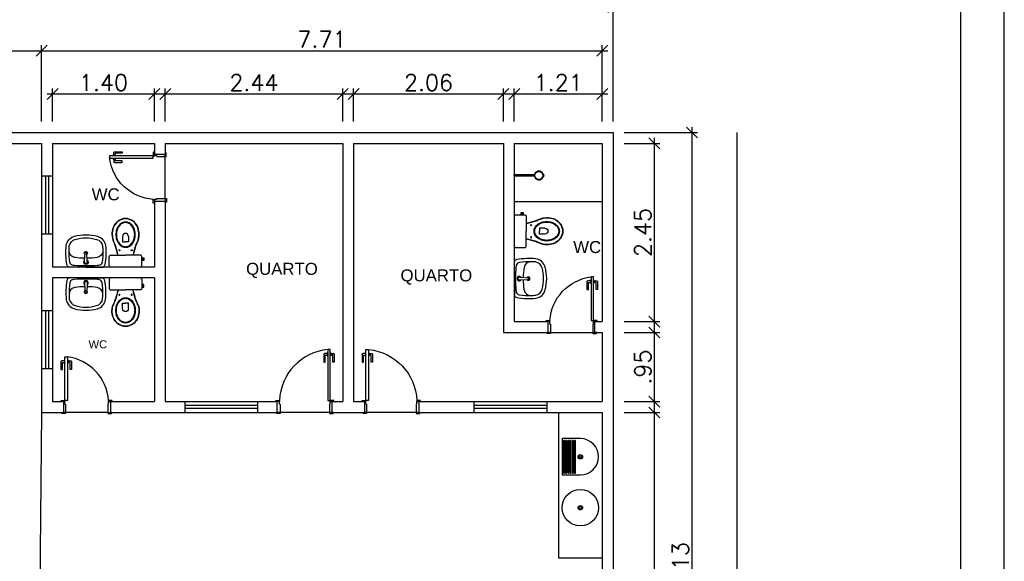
# Model space of a CAD drawing. Header units: millimetres. Extents: x 26 to 1362, y 24 to 358.
# Tile 38 of 256: x 143 to 157, y 302 to 310. Entities that reach past the tile are written whole.
import ezdxf

# ---------------------------------------------------------------- set-up
doc = ezdxf.new("R2010")
doc.units = ezdxf.units.MM
doc.linetypes.add('CONTINU', pattern=[0])
doc.linetypes.add('HIDDEN2', pattern=[4.7625, 3.175, -1.5875])
for name, color, linetype in [('01', 1, 'Continuous'), ('A102', 2, 'Continuous'), ('ARQ-ALVENARIA', 4, 'Continuous'), ('ARQ-COTAS', 30, 'Continuous'), ('ARQ-ESQ-01', 1, 'Continuous'), ('ARQ-PEÇAS SANITARIAS', 7, 'Continuous'), ('ARQ-PISO', 8, 'Continuous'), ('ARQ-TEXTO3', 3, 'Continuous'), ('L_DECA', 7, 'Continuous'), ('LOUÇAS', 7, 'Continuous'), ('M102', 1, 'Continuous')]:
    doc.layers.add(name, color=color, linetype=linetype)
doc.styles.add('arial', font='arial.ttf')
doc.styles.add('ROMANS', font='romans.shx')
doc.dimstyles.new('1-150', dxfattribs={"dimscale": 1.5, "dimtxt": 0.15, "dimasz": 0.1, "dimexe": 0.05, "dimexo": 0.1, "dimgap": 0.03, "dimtad": 1, "dimzin": 5, "dimdsep": 46, "dimtxsty": 'ROMANS', "dimblk": 'OBLIQUE', "dimcen": 0, "dimdle": 0.05, "dimclrd": 256, "dimclre": 256, "dimclrt": 2, "dimadec": 0, "dimazin": 0, "dimtfac": 1, "dimtofl": 0, "dimtmove": 2, "dimatfit": 3, "dimfxl": 0.04, "dimtolj": 1, "dimtzin": 1, "dimarcsym": 0})

# ---------------------------------------------------------------- blocks, each defined once
blk = doc.blocks.new('porta 60')
at = {"layer": '01'}
blk.add_lwpolyline([(217.716, 7.898), (217.716, 7.298), (217.681, 7.298), (217.681, 7.898), (217.716, 7.898)], dxfattribs=at)
at = {"layer": 'ARQ-ALVENARIA'}
for p, q in [((217.661, 7.283), (217.661, 7.283)), ((217.661, 7.133), (217.661, 7.133))]:
    blk.add_line(p, q, dxfattribs=at)
at = {"layer": 'ARQ-ESQ-01'}
for p, q in [((217.682, 7.855), (217.675, 7.855)), ((217.675, 7.855), (217.675, 7.812)), ((217.682, 7.855), (217.675, 7.855)), ((217.675, 7.855), (217.675, 7.812)), ((217.717, 7.855), (217.723, 7.855)), ((217.717, 7.855), (217.723, 7.855)), ((217.723, 7.855), (217.723, 7.812)), ((217.723, 7.855), (217.723, 7.812)), ((217.627, 7.832), (217.627, 7.725)), ((217.627, 7.832), (217.627, 7.725)), ((217.627, 7.725), (217.647, 7.725)), ((217.627, 7.725), (217.647, 7.725)), ((217.675, 7.842), (217.637, 7.842)), ((217.675, 7.842), (217.637, 7.842)), ((217.647, 7.725), (217.647, 7.817)), ((217.647, 7.725), (217.647, 7.817)), ((217.652, 7.822), (217.675, 7.822)), ((217.652, 7.822), (217.675, 7.822)), ((217.675, 7.812), (217.682, 7.812)), ((217.675, 7.812), (217.682, 7.812)), ((217.723, 7.812), (217.717, 7.812)), ((217.723, 7.812), (217.717, 7.812)), ((217.723, 7.842), (217.762, 7.842)), ((217.723, 7.842), (217.762, 7.842)), ((217.747, 7.822), (217.723, 7.822)), ((217.747, 7.822), (217.723, 7.822)), ((217.752, 7.725), (217.752, 7.817)), ((217.752, 7.725), (217.752, 7.817)), ((217.772, 7.725), (217.752, 7.725)), ((217.772, 7.725), (217.752, 7.725)), ((217.772, 7.832), (217.772, 7.725)), ((217.772, 7.832), (217.772, 7.725)), ((217.681, 7.283), (217.656, 7.283)), ((217.681, 7.283), (217.656, 7.283)), ((217.681, 7.283), (217.656, 7.283)), ((217.681, 7.283), (217.656, 7.283)), ((217.681, 7.248), (217.681, 7.283)), ((217.681, 7.248), (217.681, 7.283)), ((217.681, 7.248), (217.681, 7.283)), ((217.681, 7.248), (217.681, 7.283)), ((217.681, 7.248), (217.691, 7.248)), ((217.681, 7.248), (217.691, 7.248)), ((217.681, 7.248), (217.691, 7.248)), ((217.681, 7.248), (217.691, 7.248)), ((217.691, 7.248), (217.691, 7.133)), ((217.691, 7.248), (217.691, 7.133)), ((217.691, 7.248), (217.691, 7.133)), ((217.691, 7.248), (217.691, 7.133)), ((218.271, 7.248), (218.271, 7.133)), ((218.281, 7.248), (218.271, 7.248)), ((218.271, 7.248), (218.271, 7.133)), ((218.281, 7.248), (218.271, 7.248)), ((218.281, 7.248), (218.281, 7.283)), ((218.281, 7.283), (218.306, 7.283)), ((218.281, 7.248), (218.281, 7.283)), ((218.281, 7.283), (218.306, 7.283)), ((217.691, 7.133), (217.656, 7.133)), ((217.691, 7.133), (217.656, 7.133)), ((217.691, 7.133), (217.656, 7.133)), ((217.691, 7.133), (217.656, 7.133)), ((218.271, 7.133), (218.306, 7.133)), ((218.271, 7.133), (218.306, 7.133))]:
    blk.add_line(p, q, dxfattribs=at)
for points in [[(217.656, 7.283), (217.631, 7.283), (217.631, 7.298), (217.681, 7.298), (217.681, 7.283), (217.681, 7.283)], [(217.656, 7.283), (217.631, 7.283), (217.631, 7.298), (217.681, 7.298), (217.681, 7.283), (217.681, 7.283)], [(217.656, 7.283), (217.631, 7.283), (217.631, 7.298), (217.681, 7.298), (217.681, 7.283), (217.681, 7.283)], [(217.656, 7.283), (217.631, 7.283), (217.631, 7.298), (217.681, 7.298), (217.681, 7.283), (217.681, 7.283)], [(218.306, 7.283), (218.331, 7.283), (218.331, 7.298), (218.281, 7.298), (218.281, 7.283), (218.281, 7.283)], [(218.306, 7.283), (218.331, 7.283), (218.331, 7.298), (218.281, 7.298), (218.281, 7.283), (218.281, 7.283)], [(217.691, 7.133), (217.691, 7.118), (217.641, 7.118), (217.641, 7.133), (217.656, 7.133)], [(217.691, 7.133), (217.691, 7.118), (217.641, 7.118), (217.641, 7.133), (217.656, 7.133)], [(217.691, 7.133), (217.691, 7.118), (217.641, 7.118), (217.641, 7.133), (217.656, 7.133)], [(217.691, 7.133), (217.691, 7.118), (217.641, 7.118), (217.641, 7.133), (217.656, 7.133)], [(218.271, 7.133), (218.271, 7.118), (218.321, 7.118), (218.321, 7.133), (218.306, 7.133)], [(218.271, 7.133), (218.271, 7.118), (218.321, 7.118), (218.321, 7.133), (218.306, 7.133)]]:
    blk.add_lwpolyline(points, dxfattribs=at)
at = {"layer": 'ARQ-ESQ-01', "linetype": 'HIDDEN2'}
blk.add_arc((217.634, 7.254), 0.649, 3.8402, 82.7146, dxfattribs=at)
blk.add_arc((217.634, 7.254), 0.649, 3.8402, 82.7146, dxfattribs=at)
at = {"layer": 'ARQ-ESQ-01'}
for centre, radius, start, end in [((217.637, 7.832), 0.01, 89.9711, 179.9711), ((217.637, 7.832), 0.01, 89.9711, 179.9711), ((217.652, 7.817), 0.005, 89.9711, 179.9711), ((217.652, 7.817), 0.005, 89.9711, 179.9711), ((217.747, 7.817), 0.005, 359.9711, 89.9711), ((217.747, 7.817), 0.005, 359.9711, 89.9711), ((217.762, 7.832), 0.01, 359.9711, 89.9711), ((217.762, 7.832), 0.01, 359.9711, 89.9711)]:
    blk.add_arc(centre, radius, start, end, dxfattribs=at)
blk = doc.blocks.new('RAV13')
at = {"layer": 'L_DECA'}
blk.add_line((-20.4, -1.5), (20.4, -1.5), dxfattribs=at)
at = {"layer": 'L_DECA', "color": 7}
for points in [[(-23.7, -14), (-25.2, -14), (-25.2, -12.2), (-25.2, -10.4), (-23.7, -10.4), (-23.7, -10.7), (-22.4, -10.7)], [(-23.7, -10.7), (-23.7, -13.7)], [(-20.4, -1.5), (-20.4, -1.5), (-21.2, -1.6), (-21.8, -2.1), (-22.2, -2.7), (-22.4, -3.5), (-22.4, -15.9), (-22.4, -15.9), (-22.2, -16.7), (-21.8, -17.3), (-21.2, -17.7), (-20.4, -17.9), (0, -17.9)], [(20.4, -1.5), (20.4, -1.5), (21.2, -1.6), (21.7, -2.1), (22.2, -2.7), (22.3, -3.5), (22.3, -15.9), (22.3, -15.9), (22.2, -16.7), (21.7, -17.3), (21.2, -17.7), (20.4, -17.9), (0, -17.9)], [(-23.7, -13.7), (-22.4, -13.7)], [(-23.7, -14), (-23.7, -13.7)], [(-10.3, -18), (-10.3, -18), (-10.3, -17.9)], [(10.2, -18), (10.2, -18), (10.2, -17.9)]]:
    blk.add_lwpolyline(points, dxfattribs=at)
at = {"layer": 'L_DECA', "color": 1}
for points in [[(0, -28.7, 0.124451), (-4.9, -29.9, 0.105729), (-9.5, -33.8, 0.086876), (-12.3, -39.3, 0.077041), (-13.4, -46.1, 0.077041), (-12.3, -52.9, 0.086876), (-9.5, -58.4, 0.105729), (-4.9, -62.2, 0.124451), (0, -63.5, 0.124451), (4.9, -62.2, 0.105729), (9.4, -58.4, 0.086876), (12.2, -52.9, 0.077041), (13.3, -46.1, 0.077041), (12.2, -39.3, 0.086876), (9.4, -33.8, 0.105729), (4.9, -29.9, 0.124451)], [(0, -29.5, 0.124451), (-4.6, -30.7, 0.105729), (-8.9, -34.3, 0.086876), (-11.6, -39.5, 0.077041), (-12.6, -46.1, 0.077041), (-11.6, -52.7, 0.086876), (-8.9, -57.9, 0.105729), (-4.6, -61.5, 0.124451), (0, -62.7, 0.124451), (4.6, -61.5, 0.105729), (8.8, -57.9, 0.086876), (11.6, -52.7, 0.077041), (12.6, -46.1, 0.077041), (11.6, -39.5, 0.086876), (8.8, -34.3, 0.105729), (4.6, -30.7, 0.124451)]]:
    blk.add_lwpolyline(points, format="xyb", close=True, dxfattribs=at)
for points in [[(-4, -43.7), (-4, -36), (0, -36)], [(4, -43.7), (4, -36), (0, -36)]]:
    blk.add_lwpolyline(points, dxfattribs=at)
for centre in [(-8.4, -24.6), (8.4, -24.6)]:
    blk.add_circle(centre, 0.752, dxfattribs=at)
at = {"layer": 'L_DECA'}
for centre, radius, start, end in [((-85.9, -4.9), 76.3, 339.6909, 350.163), ((85.8, -4.9), 76.3, 189.837, 200.3091), ((6.7, -46.8), 25.5, 162.0904, 205.4458), ((-2681.3, 1072.4), 2886.3, 337.3538, 337.5183), ((2681.2, 1072.4), 2886.3, 202.4817, 202.6462), ((-6.8, -46.8), 25.5, 334.5542, 17.9096), ((0.8, -49.5), 19, 205.7625, 267.2081), ((-0.9, -49.5), 19, 272.7919, 334.2375)]:
    blk.add_arc(centre, radius, start, end, dxfattribs=at)
at = {"layer": 'L_DECA', "color": 1}
for centre, radius, start, end in [((-85.9, -4.9), 76.7, 339.6909, 350.163), ((85.8, -4.9), 76.7, 189.837, 200.3091), ((6.3, -46.8), 24.7, 161.867, 205.7625), ((-2537.5, 1012.5), 2731, 337.3514, 337.5257), ((2537.4, 1012.5), 2731, 202.4743, 202.6486), ((-6.4, -46.8), 24.7, 334.2375, 18.133), ((0, -43.7), 4.04, 180, 0), ((0.8, -49.5), 18.5, 205.7625, 267.2081), ((-0.9, -49.5), 18.5, 272.7919, 334.2375)]:
    blk.add_arc(centre, radius, start, end, dxfattribs=at)
blk = doc.blocks.new('LAV')
at = {"layer": 'M102'}
for p, q in [((98.078, -19.719), (98.099, -19.721)), ((98.078, -19.758), (98.099, -19.756)), ((98.099, -19.72), (98.197, -19.728)), ((98.099, -19.756), (98.197, -19.749)), ((98.201, -19.733), (98.201, -19.744))]:
    blk.add_line(p, q, dxfattribs=at)
for centre, radius, start, end in [((98.074, -19.738), 0.0309, 37.1379, 322.8621), ((98.074, -19.738), 0.0197, 81.1075, 278.8925), ((98.196, -19.733), 0.005, 360, 85.5537), ((98.196, -19.744), 0.005, 274.4463, 0)]:
    blk.add_arc(centre, radius, start, end, dxfattribs=at)
for points in [[(98.042, -19.478), (98.027, -19.48), (98.015, -19.489), (98.007, -19.501)], [(98.303, -19.467), (98.216, -19.459), (98.128, -19.463), (98.042, -19.478)], [(98.43, -19.58), (98.414, -19.521), (98.363, -19.478), (98.303, -19.467)], [(98.007, -19.738), (98.007, -19.738), (98.007, -19.501), (98.007, -19.501)], [(98.029, -19.579), (98.024, -19.632), (98.022, -19.685), (98.022, -19.738)], [(98.033, -19.553), (98.031, -19.562), (98.029, -19.57), (98.029, -19.579)], [(98.074, -19.516), (98.054, -19.519), (98.038, -19.534), (98.033, -19.553)], [(98.233, -19.506), (98.18, -19.505), (98.127, -19.508), (98.074, -19.516)], [(98.14, -19.583), (98.132, -19.629), (98.127, -19.676), (98.127, -19.723)], [(98.233, -19.506), (98.187, -19.505), (98.147, -19.539), (98.14, -19.584)], [(98.298, -19.51), (98.277, -19.508), (98.255, -19.507), (98.233, -19.506)], [(98.388, -19.591), (98.377, -19.549), (98.341, -19.518), (98.298, -19.51)], [(98.408, -19.738), (98.408, -19.689), (98.402, -19.639), (98.388, -19.591)], [(98.451, -19.738), (98.451, -19.685), (98.444, -19.631), (98.43, -19.58)], [(98.007, -19.738), (98.007, -19.738), (98.007, -19.976), (98.007, -19.976)], [(98.022, -19.738), (98.022, -19.792), (98.024, -19.845), (98.029, -19.898)], [(98.127, -19.754), (98.127, -19.798), (98.131, -19.842), (98.139, -19.886)], [(98.388, -19.886), (98.402, -19.838), (98.408, -19.788), (98.408, -19.738)], [(98.43, -19.897), (98.444, -19.845), (98.451, -19.792), (98.451, -19.738)], [(98.029, -19.898), (98.029, -19.907), (98.031, -19.915), (98.033, -19.924)], [(98.138, -19.881), (98.139, -19.886), (98.139, -19.89), (98.14, -19.895)], [(98.14, -19.895), (98.148, -19.939), (98.188, -19.971), (98.233, -19.97)], [(98.298, -19.967), (98.341, -19.958), (98.377, -19.928), (98.388, -19.886)], [(98.303, -20.009), (98.363, -19.999), (98.414, -19.956), (98.43, -19.897)], [(98.007, -19.976), (98.015, -19.988), (98.027, -19.997), (98.042, -19.999)], [(98.033, -19.924), (98.038, -19.943), (98.054, -19.958), (98.074, -19.961)], [(98.042, -19.999), (98.128, -20.014), (98.216, -20.018), (98.303, -20.009)], [(98.074, -19.961), (98.127, -19.968), (98.18, -19.972), (98.233, -19.97)], [(98.233, -19.97), (98.255, -19.97), (98.277, -19.969), (98.298, -19.967)]]:
    blk.add_open_spline(points, degree=3, dxfattribs=at)
blk.add_open_spline([(98.179, -19.75), (98.183, -19.757), (98.19, -19.761), (98.198, -19.761), (98.198, -19.761), (98.211, -19.761), (98.221, -19.751), (98.221, -19.738), (98.221, -19.738), (98.221, -19.726), (98.211, -19.716), (98.198, -19.716), (98.19, -19.716), (98.183, -19.72), (98.179, -19.727)], degree=3, knots=[0.3352857, 0.3352857, 0.3352857, 0.3352857, 0.5, 0.5, 0.5, 0.625, 0.75, 0.75, 0.75, 0.875, 1, 1, 1, 1.164877, 1.164877, 1.164877, 1.164877], dxfattribs=at)
blk = doc.blocks.new('PORTA 70')
at = {"layer": '01'}
blk.add_lwpolyline([(98.711, -25.709), (98.011, -25.709), (98.011, -25.744), (98.711, -25.744), (98.711, -25.709)], dxfattribs=at)
at = {"layer": 'ARQ-ESQ-01'}
for p, q in [((97.846, -25.054), (97.846, -25.019)), ((97.846, -25.054), (97.846, -25.019)), ((97.961, -25.044), (97.961, -25.054)), ((97.961, -25.044), (97.996, -25.044)), ((97.961, -25.044), (97.961, -25.054)), ((97.961, -25.044), (97.996, -25.044)), ((97.996, -25.044), (97.996, -25.019)), ((97.996, -25.044), (97.996, -25.019)), ((97.961, -25.054), (97.846, -25.054)), ((97.961, -25.054), (97.846, -25.054)), ((98.539, -25.653), (98.539, -25.673)), ((98.646, -25.653), (98.539, -25.653)), ((98.539, -25.653), (98.539, -25.673)), ((98.646, -25.653), (98.539, -25.653)), ((98.539, -25.673), (98.631, -25.673)), ((98.539, -25.673), (98.631, -25.673)), ((98.626, -25.702), (98.626, -25.708)), ((98.668, -25.702), (98.626, -25.702)), ((98.626, -25.702), (98.626, -25.708)), ((98.668, -25.702), (98.626, -25.702)), ((98.636, -25.678), (98.636, -25.702)), ((98.636, -25.678), (98.636, -25.702)), ((98.656, -25.702), (98.656, -25.663)), ((98.656, -25.702), (98.656, -25.663)), ((98.668, -25.708), (98.668, -25.702)), ((98.668, -25.708), (98.668, -25.702)), ((97.961, -25.734), (97.846, -25.734)), ((97.846, -25.734), (97.846, -25.769)), ((97.961, -25.734), (97.846, -25.734)), ((97.846, -25.734), (97.846, -25.769)), ((97.961, -25.734), (97.846, -25.734)), ((97.846, -25.734), (97.846, -25.769)), ((97.961, -25.734), (97.846, -25.734)), ((97.846, -25.734), (97.846, -25.769)), ((97.961, -25.744), (97.961, -25.734)), ((97.961, -25.744), (97.961, -25.734)), ((97.961, -25.744), (97.961, -25.734)), ((97.961, -25.744), (97.961, -25.734)), ((97.961, -25.744), (97.996, -25.744)), ((97.961, -25.744), (97.996, -25.744)), ((97.961, -25.744), (97.996, -25.744)), ((97.961, -25.744), (97.996, -25.744)), ((97.996, -25.744), (97.996, -25.769)), ((97.996, -25.744), (97.996, -25.769)), ((97.996, -25.744), (97.996, -25.769)), ((97.996, -25.744), (97.996, -25.769)), ((98.539, -25.798), (98.539, -25.778)), ((98.539, -25.778), (98.631, -25.778)), ((98.539, -25.798), (98.539, -25.778)), ((98.539, -25.778), (98.631, -25.778)), ((98.646, -25.798), (98.539, -25.798)), ((98.646, -25.798), (98.539, -25.798)), ((98.626, -25.75), (98.626, -25.743)), ((98.626, -25.75), (98.626, -25.743)), ((98.668, -25.75), (98.626, -25.75)), ((98.668, -25.75), (98.626, -25.75)), ((98.636, -25.773), (98.636, -25.75)), ((98.636, -25.773), (98.636, -25.75)), ((98.656, -25.75), (98.656, -25.788)), ((98.656, -25.75), (98.656, -25.788)), ((98.668, -25.743), (98.668, -25.75)), ((98.668, -25.743), (98.668, -25.75))]:
    blk.add_line(p, q, dxfattribs=at)
for points in [[(97.846, -25.054), (97.831, -25.054), (97.831, -25.004), (97.846, -25.004), (97.846, -25.019)], [(97.846, -25.054), (97.831, -25.054), (97.831, -25.004), (97.846, -25.004), (97.846, -25.019)], [(97.996, -25.019), (97.996, -24.994), (98.011, -24.994), (98.011, -25.044), (97.996, -25.044), (97.996, -25.044)], [(97.996, -25.019), (97.996, -24.994), (98.011, -24.994), (98.011, -25.044), (97.996, -25.044), (97.996, -25.044)], [(97.846, -25.734), (97.831, -25.734), (97.831, -25.784), (97.846, -25.784), (97.846, -25.769)], [(97.846, -25.734), (97.831, -25.734), (97.831, -25.784), (97.846, -25.784), (97.846, -25.769)], [(97.846, -25.734), (97.831, -25.734), (97.831, -25.784), (97.846, -25.784), (97.846, -25.769)], [(97.846, -25.734), (97.831, -25.734), (97.831, -25.784), (97.846, -25.784), (97.846, -25.769)], [(97.996, -25.769), (97.996, -25.794), (98.011, -25.794), (98.011, -25.744), (97.996, -25.744), (97.996, -25.744)], [(97.996, -25.769), (97.996, -25.794), (98.011, -25.794), (98.011, -25.744), (97.996, -25.744), (97.996, -25.744)], [(97.996, -25.769), (97.996, -25.794), (98.011, -25.794), (98.011, -25.744), (97.996, -25.744), (97.996, -25.744)], [(97.996, -25.769), (97.996, -25.794), (98.011, -25.794), (98.011, -25.744), (97.996, -25.744), (97.996, -25.744)]]:
    blk.add_lwpolyline(points, dxfattribs=at)
at = {"layer": 'ARQ-ESQ-01', "linetype": 'HIDDEN2'}
blk.add_arc((97.98, -25.778), 0.735, 5.4262, 87.5491, dxfattribs=at)
blk.add_arc((97.98, -25.778), 0.735, 5.4262, 87.5491, dxfattribs=at)
at = {"layer": 'ARQ-ESQ-01'}
for centre, radius, start, end in [((98.631, -25.678), 0.005, 0.0289, 90.0289), ((98.631, -25.678), 0.005, 0.0289, 90.0289), ((98.646, -25.663), 0.01, 0.0289, 90.0289), ((98.646, -25.663), 0.01, 0.0289, 90.0289), ((98.631, -25.773), 0.005, 270.0289, 0.0289), ((98.631, -25.773), 0.005, 270.0289, 0.0289), ((98.646, -25.788), 0.01, 270.0289, 0.0289), ((98.646, -25.788), 0.01, 270.0289, 0.0289)]:
    blk.add_arc(centre, radius, start, end, dxfattribs=at)
blk = doc.blocks.new('Chuveiro10_pb')
at = {"layer": 'LOUÇAS'}
for p, q in [((-0.01, -0.278), (-0.01, 0)), ((-0.01, 0), (0.01, 0)), ((0.01, -0.278), (0.01, 0)), ((-0.018, -0.396), (-0.019, -0.402)), ((0, -0.405), (0, -0.399)), ((0, -0.405), (0, -0.399)), ((0.02, -0.402), (0.018, -0.396))]:
    blk.add_line(p, q, dxfattribs=at)
blk.add_circle((0, -0.338), 0.0541, dxfattribs=at)
for centre, radius, start, end in [((0, -0.338), 0.0608, 99.4687, 253.0092), ((-0.015, -0.441), 0.0388, 66.6467, 95.2895), ((-0.019, -0.402), 0.000485, 163.0092, 275.2895), ((0, -0.338), 0.0608, 253.0092, 287.388), ((0.015, -0.441), 0.0388, 83.9787, 113.3533), ((0, -0.338), 0.0608, 287.388, 80.5313), ((0.019, -0.402), 0.000485, 263.9787, 17.388)]:
    blk.add_arc(centre, radius, start, end, dxfattribs=at)
blk = doc.blocks.new('Formato-A1M-LayOut')
at = {"color": 1}
blk.add_line((0.95, 0), (0.95, 0.594), dxfattribs=at)
at = {"color": 5}
blk.add_line((0.94, 0.01), (0.94, 0.584), dxfattribs=at)
blk = doc.blocks.new('_Oblique')
at = {"color": 0, "linetype": 'ByBlock', "lineweight": -2}
blk.add_line((-0.5, -0.5), (0.5, 0.5), dxfattribs=at)
blk = doc.blocks.new('*D24')
at = {"layer": 'ARQ-COTAS', "lineweight": -2, "transparency": 16777216}
for p, q in [((106.261, 308.315), (106.261, 309.966)), ((151.181, 308.315), (151.181, 309.966)), ((151.256, 309.891), (106.186, 309.891))]:
    blk.add_line(p, q, dxfattribs=at)
at = {"layer": 'DEFPOINTS', "color": 0, "transparency": 16777216}
for p in [(106.261, 309.891), (106.261, 308.165), (151.181, 308.165)]:
    blk.add_point(p, dxfattribs=at)
at = {"layer": 'ARQ-COTAS', "lineweight": -2, "transparency": 16777216, "xscale": 0.15, "yscale": 0.15, "zscale": 0.15, "rotation": 180}
blk.add_blockref('_Oblique', (106.261, 309.891), dxfattribs=at)
at = {"layer": 'ARQ-COTAS', "lineweight": -2, "transparency": 16777216, "xscale": 0.15, "yscale": 0.15, "zscale": 0.15}
blk.add_blockref('_Oblique', (151.181, 309.891), dxfattribs=at)
at = {"layer": 'ARQ-COTAS', "color": 2, "transparency": 16777216, "insert": (128.721, 310.048), "char_height": 0.225, "attachment_point": 5, "style": 'ROMANS'}
blk.add_mtext('\\A1;44.92', dxfattribs=at)
blk = doc.blocks.new('*D31')
at = {"layer": 'ARQ-COTAS', "lineweight": -2, "transparency": 16777216}
for p, q in [((143.246, 309.289), (151.106, 309.289)), ((143.321, 308.315), (143.321, 309.364)), ((151.031, 308.315), (151.031, 309.364))]:
    blk.add_line(p, q, dxfattribs=at)
at = {"layer": 'DEFPOINTS', "color": 0, "transparency": 16777216}
for p in [(151.031, 309.289), (143.321, 308.165), (151.031, 308.165)]:
    blk.add_point(p, dxfattribs=at)
at = {"layer": 'ARQ-COTAS', "lineweight": -2, "transparency": 16777216, "xscale": 0.15, "yscale": 0.15, "zscale": 0.15, "rotation": 180}
blk.add_blockref('_Oblique', (143.321, 309.289), dxfattribs=at)
at = {"layer": 'ARQ-COTAS', "lineweight": -2, "transparency": 16777216, "xscale": 0.15, "yscale": 0.15, "zscale": 0.15}
blk.add_blockref('_Oblique', (151.031, 309.289), dxfattribs=at)
at = {"layer": 'ARQ-COTAS', "color": 2, "transparency": 16777216, "insert": (147.176, 309.446), "char_height": 0.225, "attachment_point": 5, "style": 'ROMANS'}
blk.add_mtext('\\A1;7.71', dxfattribs=at)
blk = doc.blocks.new('*D32')
at = {"layer": 'ARQ-COTAS', "lineweight": -2, "transparency": 16777216}
for p, q in [((143.471, 308.315), (143.471, 308.77)), ((144.871, 308.315), (144.871, 308.77)), ((143.396, 308.695), (144.946, 308.695))]:
    blk.add_line(p, q, dxfattribs=at)
at = {"layer": 'DEFPOINTS', "color": 0, "transparency": 16777216}
for p in [(144.871, 308.695), (143.471, 308.165), (144.871, 308.165)]:
    blk.add_point(p, dxfattribs=at)
at = {"layer": 'ARQ-COTAS', "lineweight": -2, "transparency": 16777216, "xscale": 0.15, "yscale": 0.15, "zscale": 0.15, "rotation": 180}
blk.add_blockref('_Oblique', (143.471, 308.695), dxfattribs=at)
at = {"layer": 'ARQ-COTAS', "lineweight": -2, "transparency": 16777216, "xscale": 0.15, "yscale": 0.15, "zscale": 0.15}
blk.add_blockref('_Oblique', (144.871, 308.695), dxfattribs=at)
at = {"layer": 'ARQ-COTAS', "color": 2, "transparency": 16777216, "insert": (144.171, 308.852), "char_height": 0.225, "attachment_point": 5, "style": 'ROMANS'}
blk.add_mtext('\\A1;1.40', dxfattribs=at)
blk = doc.blocks.new('*D33')
at = {"layer": 'ARQ-COTAS', "lineweight": -2, "transparency": 16777216}
for p, q in [((145.021, 308.315), (145.021, 308.77)), ((147.461, 308.315), (147.461, 308.77)), ((144.946, 308.695), (147.536, 308.695))]:
    blk.add_line(p, q, dxfattribs=at)
at = {"layer": 'DEFPOINTS', "color": 0, "transparency": 16777216}
for p in [(147.461, 308.695), (145.021, 308.165), (147.461, 308.165)]:
    blk.add_point(p, dxfattribs=at)
at = {"layer": 'ARQ-COTAS', "lineweight": -2, "transparency": 16777216, "xscale": 0.15, "yscale": 0.15, "zscale": 0.15, "rotation": 180}
blk.add_blockref('_Oblique', (145.021, 308.695), dxfattribs=at)
at = {"layer": 'ARQ-COTAS', "lineweight": -2, "transparency": 16777216, "xscale": 0.15, "yscale": 0.15, "zscale": 0.15}
blk.add_blockref('_Oblique', (147.461, 308.695), dxfattribs=at)
at = {"layer": 'ARQ-COTAS', "color": 2, "transparency": 16777216, "insert": (146.241, 308.852), "char_height": 0.225, "attachment_point": 5, "style": 'ROMANS'}
blk.add_mtext('\\A1;2.44', dxfattribs=at)
blk = doc.blocks.new('*D34')
at = {"layer": 'ARQ-COTAS', "lineweight": -2, "transparency": 16777216}
for p, q in [((147.611, 308.315), (147.611, 308.77)), ((149.671, 308.315), (149.671, 308.77)), ((147.536, 308.695), (149.746, 308.695))]:
    blk.add_line(p, q, dxfattribs=at)
at = {"layer": 'DEFPOINTS', "color": 0, "transparency": 16777216}
for p in [(149.671, 308.695), (147.611, 308.165), (149.671, 308.165)]:
    blk.add_point(p, dxfattribs=at)
at = {"layer": 'ARQ-COTAS', "lineweight": -2, "transparency": 16777216, "xscale": 0.15, "yscale": 0.15, "zscale": 0.15, "rotation": 180}
blk.add_blockref('_Oblique', (147.611, 308.695), dxfattribs=at)
at = {"layer": 'ARQ-COTAS', "lineweight": -2, "transparency": 16777216, "xscale": 0.15, "yscale": 0.15, "zscale": 0.15}
blk.add_blockref('_Oblique', (149.671, 308.695), dxfattribs=at)
at = {"layer": 'ARQ-COTAS', "color": 2, "transparency": 16777216, "insert": (148.641, 308.852), "char_height": 0.225, "attachment_point": 5, "style": 'ROMANS'}
blk.add_mtext('\\A1;2.06', dxfattribs=at)
blk = doc.blocks.new('*D35')
at = {"layer": 'ARQ-COTAS', "lineweight": -2, "transparency": 16777216}
for p, q in [((149.821, 308.315), (149.821, 308.77)), ((151.031, 308.315), (151.031, 308.77)), ((149.746, 308.695), (151.106, 308.695))]:
    blk.add_line(p, q, dxfattribs=at)
at = {"layer": 'DEFPOINTS', "color": 0, "transparency": 16777216}
for p in [(151.031, 308.695), (149.821, 308.165), (151.031, 308.165)]:
    blk.add_point(p, dxfattribs=at)
at = {"layer": 'ARQ-COTAS', "lineweight": -2, "transparency": 16777216, "xscale": 0.15, "yscale": 0.15, "zscale": 0.15, "rotation": 180}
blk.add_blockref('_Oblique', (149.821, 308.695), dxfattribs=at)
at = {"layer": 'ARQ-COTAS', "lineweight": -2, "transparency": 16777216, "xscale": 0.15, "yscale": 0.15, "zscale": 0.15}
blk.add_blockref('_Oblique', (151.031, 308.695), dxfattribs=at)
at = {"layer": 'ARQ-COTAS', "color": 2, "transparency": 16777216, "insert": (150.426, 308.852), "char_height": 0.225, "attachment_point": 5, "style": 'ROMANS'}
blk.add_mtext('\\A1;1.21', dxfattribs=at)
blk = doc.blocks.new('*D36')
at = {"layer": 'ARQ-COTAS', "lineweight": -2, "transparency": 16777216}
for p, q in [((134.096, 309.289), (143.396, 309.289)), ((134.171, 308.315), (134.171, 309.364)), ((143.321, 308.315), (143.321, 309.364))]:
    blk.add_line(p, q, dxfattribs=at)
at = {"layer": 'DEFPOINTS', "color": 0, "transparency": 16777216}
for p in [(143.321, 309.289), (134.171, 308.165), (143.321, 308.165)]:
    blk.add_point(p, dxfattribs=at)
at = {"layer": 'ARQ-COTAS', "lineweight": -2, "transparency": 16777216, "xscale": 0.15, "yscale": 0.15, "zscale": 0.15, "rotation": 180}
blk.add_blockref('_Oblique', (134.171, 309.289), dxfattribs=at)
at = {"layer": 'ARQ-COTAS', "lineweight": -2, "transparency": 16777216, "xscale": 0.15, "yscale": 0.15, "zscale": 0.15}
blk.add_blockref('_Oblique', (143.321, 309.289), dxfattribs=at)
at = {"layer": 'ARQ-COTAS', "color": 2, "transparency": 16777216, "insert": (138.746, 309.446), "char_height": 0.225, "attachment_point": 5, "style": 'ROMANS'}
blk.add_mtext('\\A1;9.15', dxfattribs=at)
blk = doc.blocks.new('*D37')
at = {"layer": 'ARQ-COTAS', "lineweight": -2, "transparency": 16777216}
for p, q in [((152.264, 308.24), (152.264, 295.96)), ((151.331, 308.165), (152.339, 308.165)), ((151.331, 296.035), (152.339, 296.035))]:
    blk.add_line(p, q, dxfattribs=at)
at = {"layer": 'DEFPOINTS', "color": 0, "transparency": 16777216}
for p in [(151.181, 308.165), (151.181, 296.035), (152.264, 296.035)]:
    blk.add_point(p, dxfattribs=at)
at = {"layer": 'ARQ-COTAS', "lineweight": -2, "transparency": 16777216, "xscale": 0.15, "yscale": 0.15, "zscale": 0.15}
for p, rotation in [((152.264, 308.165), 90), ((152.264, 296.035), 270)]:
    blk.add_blockref('_Oblique', p, dxfattribs=dict(at, rotation=rotation))
at = {"layer": 'ARQ-COTAS', "color": 2, "transparency": 16777216, "insert": (152.107, 302.1), "char_height": 0.225, "attachment_point": 5, "rotation": 90, "style": 'ROMANS'}
blk.add_mtext('\\A1;12.13', dxfattribs=at)
blk = doc.blocks.new('*D39')
at = {"layer": 'ARQ-COTAS', "lineweight": -2, "transparency": 16777216}
for p, q in [((151.331, 304.315), (151.821, 304.315)), ((151.746, 304.39), (151.746, 299.13)), ((151.331, 299.205), (151.821, 299.205))]:
    blk.add_line(p, q, dxfattribs=at)
at = {"layer": 'DEFPOINTS', "color": 0, "transparency": 16777216}
for p in [(151.181, 304.315), (151.181, 299.205), (151.746, 299.205)]:
    blk.add_point(p, dxfattribs=at)
at = {"layer": 'ARQ-COTAS', "lineweight": -2, "transparency": 16777216, "xscale": 0.15, "yscale": 0.15, "zscale": 0.15}
for p, rotation in [((151.746, 304.315), 90), ((151.746, 299.205), 270)]:
    blk.add_blockref('_Oblique', p, dxfattribs=dict(at, rotation=rotation))
at = {"layer": 'ARQ-COTAS', "color": 2, "transparency": 16777216, "insert": (151.589, 301.76), "char_height": 0.225, "attachment_point": 5, "rotation": 90, "style": 'ROMANS'}
blk.add_mtext('\\A1;5.11', dxfattribs=at)
blk = doc.blocks.new('*D40')
at = {"layer": 'ARQ-COTAS', "lineweight": -2, "transparency": 16777216}
for p, q in [((151.746, 308.09), (151.746, 305.49)), ((151.331, 308.015), (151.821, 308.015)), ((151.331, 305.565), (151.821, 305.565))]:
    blk.add_line(p, q, dxfattribs=at)
at = {"layer": 'DEFPOINTS', "color": 0, "transparency": 16777216}
for p in [(151.181, 308.015), (151.181, 305.565), (151.746, 305.565)]:
    blk.add_point(p, dxfattribs=at)
at = {"layer": 'ARQ-COTAS', "lineweight": -2, "transparency": 16777216, "xscale": 0.15, "yscale": 0.15, "zscale": 0.15}
for p, rotation in [((151.746, 308.015), 90), ((151.746, 305.565), 270)]:
    blk.add_blockref('_Oblique', p, dxfattribs=dict(at, rotation=rotation))
at = {"layer": 'ARQ-COTAS', "color": 2, "transparency": 16777216, "insert": (151.589, 306.79), "char_height": 0.225, "attachment_point": 5, "rotation": 90, "style": 'ROMANS'}
blk.add_mtext('\\A1;2.45', dxfattribs=at)
blk = doc.blocks.new('*D41')
at = {"layer": 'ARQ-COTAS', "lineweight": -2, "transparency": 16777216}
for p, q in [((151.746, 305.49), (151.746, 304.39)), ((151.331, 305.415), (151.821, 305.415)), ((151.331, 304.465), (151.821, 304.465))]:
    blk.add_line(p, q, dxfattribs=at)
at = {"layer": 'DEFPOINTS', "color": 0, "transparency": 16777216}
for p in [(151.181, 305.415), (151.181, 304.465), (151.746, 304.465)]:
    blk.add_point(p, dxfattribs=at)
at = {"layer": 'ARQ-COTAS', "lineweight": -2, "transparency": 16777216, "xscale": 0.15, "yscale": 0.15, "zscale": 0.15}
for p, rotation in [((151.746, 305.415), 90), ((151.746, 304.465), 270)]:
    blk.add_blockref('_Oblique', p, dxfattribs=dict(at, rotation=rotation))
at = {"layer": 'ARQ-COTAS', "color": 2, "transparency": 16777216, "insert": (151.589, 304.94), "char_height": 0.225, "attachment_point": 5, "rotation": 90, "style": 'ROMANS'}
blk.add_mtext('\\A1;.95', dxfattribs=at)

msp = doc.modelspace()

# ---------------------------------------------------------------- linework, layer by layer
at = {"layer": '01'}
for points in [[(143.321, 307.5652), (143.321, 306.7652)], [(143.471, 307.5652), (143.471, 306.7652)], [(143.321, 305.7152), (143.321, 304.9152)], [(143.471, 305.7152), (143.471, 304.9152)], [(145.291, 304.4652), (146.291, 304.4652)], [(149.271, 304.4652), (150.271, 304.4652)], [(145.291, 304.3152), (146.291, 304.3152)], [(149.271, 304.3152), (150.271, 304.3152)]]:
    msp.add_lwpolyline(points, dxfattribs=at)
at = {"layer": 'A102'}
for points in [[(143.376, 307.5652), (143.376, 306.7652)], [(143.416, 307.5652), (143.416, 306.7652)], [(143.376, 305.7152), (143.376, 304.9152)], [(143.416, 305.7152), (143.416, 304.9152)], [(146.291, 304.4102), (145.291, 304.4102)], [(150.271, 304.4102), (149.271, 304.4102)], [(143.321, 304.3152), (143.2419, 296.1924)], [(146.291, 304.3702), (145.291, 304.3702)], [(150.271, 304.3702), (149.271, 304.3702)]]:
    msp.add_lwpolyline(points, dxfattribs=at)
at = {"layer": 'ARQ-ALVENARIA'}
msp.add_line((106.261, 308.1652), (151.181, 308.1652), dxfattribs=at)
for points in [[(151.181, 308.1652), (151.181, 300.2752)], [(134.171, 308.0152), (143.321, 308.0152)], [(143.321, 308.0152), (143.321, 307.5652)], [(143.471, 308.0152), (143.471, 307.5652)], [(143.471, 308.0152), (144.871, 308.0152)], [(144.871, 308.0152), (144.871, 307.8652)], [(144.871, 308.0152), (144.871, 307.8652), (145.021, 307.8652)], [(145.021, 308.0152), (145.021, 307.8652)], [(145.021, 308.0152), (147.461, 308.0152)], [(147.461, 308.0152), (147.461, 304.4652)], [(147.611, 308.0152), (147.611, 304.4652)], [(147.611, 308.0152), (149.671, 308.0152)], [(149.671, 308.0152), (149.671, 305.4152)], [(149.821, 308.0152), (149.821, 305.5652)], [(149.821, 308.0152), (151.031, 308.0152)], [(151.031, 308.0152), (151.031, 305.5652)], [(143.471, 307.5652), (143.321, 307.5652)], [(144.871, 307.2152), (144.871, 306.3152)], [(145.021, 307.2152), (144.871, 307.2152)], [(145.021, 307.2152), (145.021, 304.4652)], [(143.321, 306.7652), (143.321, 305.7152)], [(143.471, 306.7652), (143.321, 306.7652)], [(143.471, 306.7652), (143.471, 306.3152)], [(144.871, 306.3152), (143.471, 306.3152)], [(143.471, 306.1652), (143.471, 305.7152)], [(144.871, 306.1652), (143.471, 306.1652)], [(144.871, 306.1652), (144.871, 304.4652)], [(143.471, 305.7152), (143.321, 305.7152)], [(149.821, 305.5652), (150.281, 305.5652)], [(150.281, 305.5652), (150.281, 305.4152)], [(150.931, 305.5652), (151.031, 305.5652)], [(150.931, 305.4152), (150.931, 305.4152), (150.931, 305.5652)], [(149.671, 305.4152), (150.281, 305.4152)], [(150.931, 305.4152), (151.031, 305.4152)], [(151.031, 305.4152), (151.031, 304.4652)], [(143.321, 304.9152), (143.321, 304.3152)], [(143.471, 304.9152), (143.321, 304.9152)], [(143.471, 304.9152), (143.471, 304.4652)], [(143.471, 304.4652), (143.621, 304.4652)], [(143.471, 304.4652), (143.621, 304.4652), (143.621, 304.3152)], [(144.271, 304.4652), (144.871, 304.4652)], [(144.271, 304.3152), (144.271, 304.4652)], [(145.021, 304.4652), (145.291, 304.4652)], [(145.291, 304.4652), (145.291, 304.3152)], [(146.291, 304.4652), (146.561, 304.4652)], [(146.291, 304.4652), (146.291, 304.3152)], [(146.561, 304.3152), (146.561, 304.4652)], [(147.311, 304.4652), (147.461, 304.4652)], [(147.311, 304.4652), (147.311, 304.4652), (147.311, 304.3152)], [(147.611, 304.4652), (147.761, 304.4652)], [(147.761, 304.4652), (147.761, 304.4652), (147.761, 304.3152)], [(148.511, 304.4652), (149.271, 304.4652)], [(148.511, 304.3152), (148.511, 304.4652)], [(149.271, 304.3152), (149.271, 304.4652)], [(150.271, 304.4652), (151.031, 304.4652)], [(150.271, 304.3152), (150.271, 304.4652)], [(143.321, 304.3152), (143.621, 304.3152)], [(144.271, 304.3152), (145.291, 304.3152)], [(146.291, 304.3152), (146.561, 304.3152)], [(147.311, 304.3152), (147.761, 304.3152)], [(148.511, 304.3152), (149.271, 304.3152)], [(150.271, 304.3152), (151.031, 304.3152)], [(151.031, 304.3152), (151.031, 300.2752)]]:
    msp.add_lwpolyline(points, dxfattribs=at)
at = {"layer": 'ARQ-ESQ-01'}
for points in [[(152.881, 308.1652), (152.881, 296.0352)], [(145.0211, 307.2552), (145.0215, 307.8353)], [(150.321, 305.4152), (150.9011, 305.4148)], [(144.2311, 304.3152), (143.651, 304.3148)], [(147.311, 304.3152), (146.561, 304.3152)], [(148.511, 304.3152), (147.761, 304.3152)], [(150.431, 304.3152), (150.431, 302.3152), (151.031, 302.3152)]]:
    msp.add_lwpolyline(points, dxfattribs=at)
msp.add_lwpolyline([(150.7295, 303.9565), (150.487, 303.9565, 0.4142136), (150.4795, 303.949), (150.4795, 303.464, 0.4142136), (150.487, 303.4565), (150.7295, 303.4565)], format="xyb", dxfattribs=at)
for points in [[(150.507, 303.9315), (150.507, 303.9315, 0.4142136), (150.4995, 303.924), (150.4995, 303.489, 0.4142136), (150.507, 303.4815), (150.507, 303.4815, 0.4142136), (150.5145, 303.489), (150.5145, 303.924, 0.4142136)], [(150.537, 303.9315), (150.537, 303.9315, 0.4142136), (150.5295, 303.924), (150.5295, 303.489, 0.4142136), (150.537, 303.4815), (150.537, 303.4815, 0.4142136), (150.5445, 303.489), (150.5445, 303.924, 0.4142136)], [(150.567, 303.9315), (150.567, 303.9315, 0.4142136), (150.5595, 303.924), (150.5595, 303.489, 0.4142136), (150.567, 303.4815), (150.567, 303.4815, 0.4142136), (150.5745, 303.489), (150.5745, 303.924, 0.4142136)], [(150.597, 303.9315), (150.597, 303.9315, 0.4142136), (150.5895, 303.924), (150.5895, 303.489, 0.4142136), (150.597, 303.4815), (150.597, 303.4815, 0.4142136), (150.6045, 303.489), (150.6045, 303.924, 0.4142136)], [(150.627, 303.9315), (150.627, 303.9315, 0.4142136), (150.6195, 303.924), (150.6195, 303.489, 0.4142136), (150.627, 303.4815), (150.627, 303.4815, 0.4142136), (150.6345, 303.489), (150.6345, 303.924, 0.4142136)], [(150.657, 303.9315), (150.657, 303.9315, 0.4142136), (150.6495, 303.924), (150.6495, 303.489, 0.4142136), (150.657, 303.4815), (150.657, 303.4815, 0.4142136), (150.6645, 303.489), (150.6645, 303.924, 0.4142136)]]:
    msp.add_lwpolyline(points, format="xyb", close=True, dxfattribs=at)
for centre, radius in [((150.7295, 303.7065), 0.03), ((150.7295, 303.7065), 0.015), ((150.7295, 303.0065), 0.25), ((150.7295, 303.0065), 0.03), ((150.7295, 303.0065), 0.015)]:
    msp.add_circle(centre, radius, dxfattribs=at)
msp.add_arc((150.7295, 303.7065), 0.25, 270, 90, dxfattribs=at)
at = {"layer": 'ARQ-PISO'}
msp.add_lwpolyline([(149.821, 307.2152), (151.031, 307.2152)], dxfattribs=at)

# ---------------------------------------------------------------- block references
at = {"xscale": 60, "yscale": 60, "zscale": 60}
msp.add_blockref('Formato-A1M-LayOut', (99.5601, 281.8632), dxfattribs=at)
at = {"layer": '01', "xscale": -1, "rotation": 270}
for name, p in [('LAV', (163.6682, 208.3081)), ('PORTA 70', (173.5249, 206.4692))]:
    msp.add_blockref(name, p, dxfattribs=at)
at = {"layer": '01'}
msp.add_blockref('LAV', (51.8155, 325.8952), dxfattribs=at)
for name, p, rotation in [('LAV', (163.6682, 404.1724), 270), ('PORTA 70', (121.5472, 206.4692), 89.99999999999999)]:
    msp.add_blockref(name, p, dxfattribs=dict(at, rotation=rotation))
at = {"layer": 'ARQ-ALVENARIA', "xscale": -1}
for p, rotation in [((152.1425, 525.5269), 90.00297491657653), ((368.5927, 298.2938), 0.002974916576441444)]:
    msp.add_blockref('porta 60', p, dxfattribs=dict(at, rotation=rotation))
at = {"layer": 'ARQ-ALVENARIA', "rotation": 359.9970250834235}
msp.add_blockref('porta 60', (-74.0406, 297.1938), dxfattribs=at)
at = {"layer": 'ARQ-PEÇAS SANITARIAS', "rotation": 89.99999999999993}
msp.add_blockref('Chuveiro10_pb', (149.821, 307.5751), dxfattribs=at)
at = {"layer": 'ARQ-PEÇAS SANITARIAS', "yscale": 0.01, "zscale": 0.01}
for p, xscale, rotation in [((144.4745, 306.3002), 0.01, 180), ((149.806, 306.808), -0.01, 90)]:
    msp.add_blockref('RAV13', p, dxfattribs=dict(at, xscale=xscale, rotation=rotation))
at = {"layer": 'ARQ-PEÇAS SANITARIAS', "xscale": -0.01, "yscale": 0.01, "zscale": 0.01}
msp.add_blockref('RAV13', (144.4745, 306.1802), dxfattribs=at)

# ---------------------------------------------------------------- texts
at = {"layer": 'ARQ-TEXTO3', "linetype": 'CONTINU', "style": 'arial'}
for s, height, p in [('WC', 0.165, (144.01, 307.2326)), ('WC', 0.165, (150.6317, 306.5078)), ('QUARTO', 0.165, (146.133, 306.2084)), ('QUARTO', 0.165, (148.2568, 306.1184)), ('WC', 0.11, (143.966, 305.1979))]:
    msp.add_text(s, height=height, dxfattribs=at).set_placement(p)

# ---------------------------------------------------------------- dimensions: what is measured, and where the dimension line sits
at = {"layer": 'ARQ-COTAS'}
for base, p1, p2, picture, middle in [((106.261, 309.8905), (151.181, 308.1652), (106.261, 308.1652), '*D24', (128.721, 310.048)), ((143.321, 309.2889), (134.171, 308.1652), (143.321, 308.1652), '*D36', (138.746, 309.4464)), ((151.031, 309.2889), (143.321, 308.1652), (151.031, 308.1652), '*D31', (147.176, 309.4464)), ((144.871, 308.6947), (143.471, 308.1652), (144.871, 308.1652), '*D32', (144.171, 308.8522)), ((147.461, 308.6947), (145.021, 308.1652), (147.461, 308.1652), '*D33', (146.241, 308.8522)), ((149.671, 308.6947), (147.611, 308.1652), (149.671, 308.1652), '*D34', (148.641, 308.8522)), ((151.031, 308.6947), (149.821, 308.1652), (151.031, 308.1652), '*D35', (150.426, 308.8522))]:
    dim = msp.add_linear_dim(base=base, p1=p1, p2=p2, dimstyle='1-150', dxfattribs=at)
    dim.commit()
    dim.dimension.update_dxf_attribs({"geometry": picture, "text_midpoint": middle})
for base, p1, p2, picture, middle in [((152.2641, 296.0352), (151.181, 308.1652), (151.181, 296.0352), '*D37', (152.1066, 302.1002)), ((151.7464, 305.5652), (151.181, 308.0152), (151.181, 305.5652), '*D40', (151.5889, 306.7902)), ((151.7464, 304.4652), (151.181, 305.4152), (151.181, 304.4652), '*D41', (151.5889, 304.9402)), ((151.7464, 299.2052), (151.181, 304.3152), (151.181, 299.2052), '*D39', (151.5889, 301.7602))]:
    dim = msp.add_linear_dim(base=base, p1=p1, p2=p2, angle=270, dimstyle='1-150', dxfattribs=at)
    dim.commit()
    dim.dimension.update_dxf_attribs({"geometry": picture, "text_midpoint": middle})

doc.saveas('drawing.dxf')
